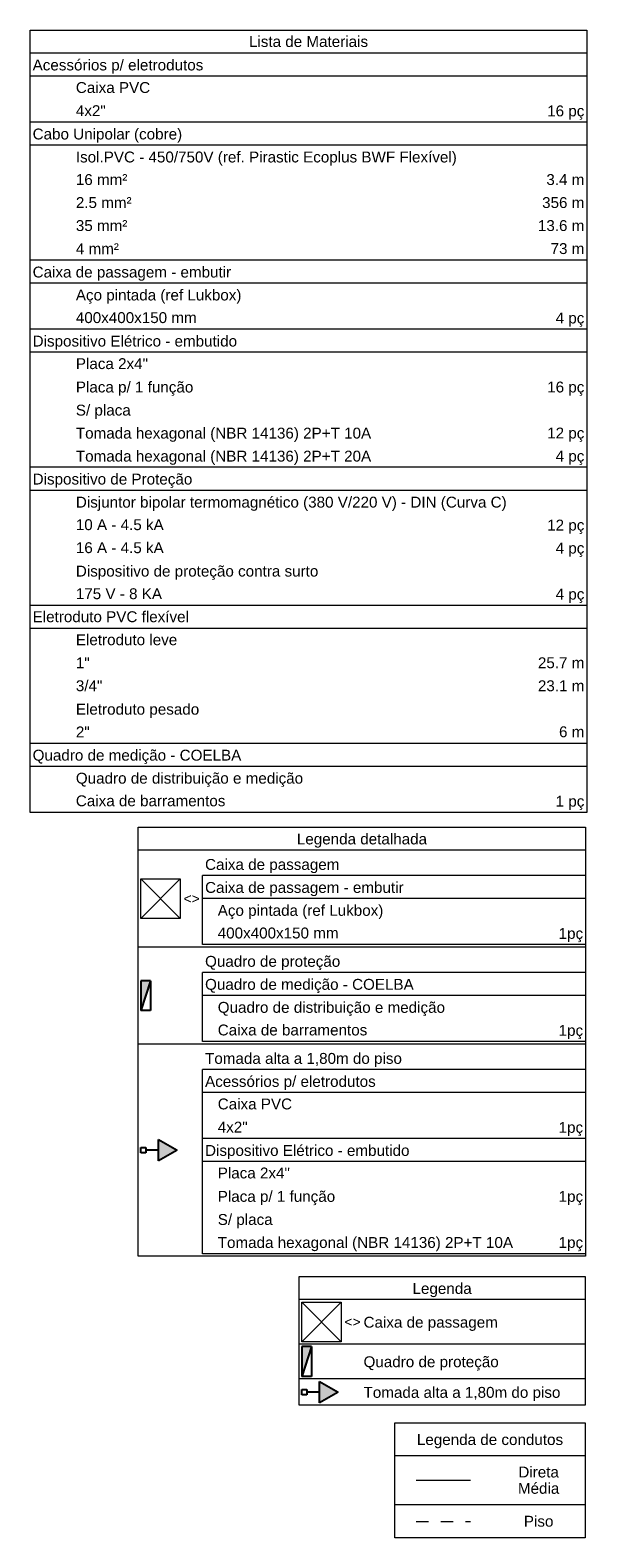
# Model space of a CAD drawing. Header units: feet. Extents: x -18 to 1038, y -110 to 48.
# Tile 113 of 199: x 346.29 to 351.92, y -8.67 to 6.57. Entities that reach past the tile are written whole.
import ezdxf

# ---------------------------------------------------------------- set-up
doc = ezdxf.new("R2010")
doc.units = ezdxf.units.FT
doc.header["$MEASUREMENT"] = 0
doc.linetypes.add('JIS_02_1.2', pattern=[0.25, 0.125, -0.125])
doc.layers.add('Caixas de passagem', color=134, linetype='Continuous', lineweight=5)
doc.layers.add('DI-Tabelas', color=7, linetype='Continuous', lineweight=5)
doc.layers.add('P-SIMBOL', color=5, linetype='Continuous')
doc.styles.add('Arial', font='arial.ttf')

msp = doc.modelspace()

# ---------------------------------------------------------------- hatches: boundary and pattern name
at = {"layer": 'P-SIMBOL', "linetype": 'Continuous'}
for points in [[(347.5119, -3.0416), (347.412, -3.0416), (347.412, -3.3425)], [(347.5931, -4.8622), (347.7806, -4.754), (347.5931, -4.6457)], [(349.1389, -6.7404), (349.039, -6.7405), (349.039, -7.0414)], [(349.2201, -7.3079), (349.4076, -7.1996), (349.2201, -7.0914)]]:
    msp.add_hatch(color=7, dxfattribs=at).paths.add_polyline_path(points)

# ---------------------------------------------------------------- linework, layer by layer
at = {"layer": 'Caixas de passagem', "color": 7}
for p, q in [((347.412, -2.4117), (347.812, -2.0117)), ((347.412, -2.0117), (347.812, -2.4117)), ((349.039, -6.6905), (349.439, -6.2905)), ((349.039, -6.2905), (349.439, -6.6905))]:
    msp.add_line(p, q, dxfattribs=at)
for points in [[(347.412, -2.0117), (347.812, -2.0117), (347.812, -2.4117), (347.412, -2.4117), (347.412, -2.0117)], [(349.039, -6.2905), (349.439, -6.2905), (349.439, -6.6905), (349.039, -6.6905), (349.039, -6.2905)]]:
    msp.add_lwpolyline(points, dxfattribs=at)
at = {"layer": 'DI-Tabelas'}
for p, q in [((346.2942, 6.3353), (346.2942, 6.5679)), ((346.2942, 6.5679), (351.9217, 6.5679)), ((351.9217, 6.5679), (351.9217, 6.3353)), ((351.9217, 6.3353), (346.2942, 6.3353)), ((346.2942, 6.1027), (346.2942, 6.3353)), ((351.9217, 6.3353), (351.9217, 6.1027)), ((351.9217, 6.1027), (346.2942, 6.1027)), ((346.2942, 5.8701), (346.2942, 6.1027)), ((351.9217, 6.1027), (351.9217, 5.8701)), ((346.2942, 5.6375), (346.2942, 5.8701)), ((351.9217, 5.8701), (351.9217, 5.6375)), ((346.7311, 5.6375), (346.2942, 5.6375)), ((346.2942, 5.4049), (346.2942, 5.6375)), ((350.0901, 5.6375), (346.7311, 5.6375)), ((351.9217, 5.6375), (350.0901, 5.6375)), ((351.9217, 5.6375), (351.9217, 5.4049)), ((351.9217, 5.4049), (346.2942, 5.4049)), ((346.2942, 5.1723), (346.2942, 5.4049)), ((351.9217, 5.4049), (351.9217, 5.1723)), ((346.2942, 4.9397), (346.2942, 5.1723)), ((351.9217, 5.1723), (351.9217, 4.9397)), ((346.2942, 4.7071), (346.2942, 4.9397)), ((351.9217, 4.9397), (351.9217, 4.7071)), ((346.2942, 4.4745), (346.2942, 4.7071)), ((351.9217, 4.7071), (351.9217, 4.4745)), ((346.2942, 4.2419), (346.2942, 4.4745)), ((351.9217, 4.4745), (351.9217, 4.2419)), ((346.7311, 4.2419), (346.2942, 4.2419)), ((346.2942, 4.0093), (346.2942, 4.2419)), ((350.0901, 4.2419), (346.7311, 4.2419)), ((351.9217, 4.2419), (350.0901, 4.2419)), ((351.9217, 4.2419), (351.9217, 4.0093)), ((351.9217, 4.0093), (346.2942, 4.0093)), ((346.2942, 3.7767), (346.2942, 4.0093)), ((351.9217, 4.0093), (351.9217, 3.7767)), ((346.2942, 3.5441), (346.2942, 3.7767)), ((351.9217, 3.7767), (351.9217, 3.5441)), ((346.7311, 3.5441), (346.2942, 3.5441)), ((346.2942, 3.3115), (346.2942, 3.5441)), ((350.0901, 3.5441), (346.7311, 3.5441)), ((351.9217, 3.5441), (350.0901, 3.5441)), ((351.9217, 3.5441), (351.9217, 3.3115)), ((351.9217, 3.3115), (346.2942, 3.3115)), ((346.2942, 3.0789), (346.2942, 3.3115)), ((351.9217, 3.3115), (351.9217, 3.0789)), ((346.2942, 2.8463), (346.2942, 3.0789)), ((351.9217, 3.0789), (351.9217, 2.8463)), ((346.2942, 2.6137), (346.2942, 2.8463)), ((351.9217, 2.8463), (351.9217, 2.6137)), ((346.2942, 2.3811), (346.2942, 2.6137)), ((351.9217, 2.6137), (351.9217, 2.3811)), ((346.2942, 2.1485), (346.2942, 2.3811)), ((351.9217, 2.3811), (351.9217, 2.1485)), ((346.7311, 2.1485), (346.2942, 2.1485)), ((346.2942, 1.9159), (346.2942, 2.1485)), ((350.0901, 2.1485), (346.7311, 2.1485)), ((351.9217, 2.1485), (350.0901, 2.1485)), ((351.9217, 2.1485), (351.9217, 1.9159)), ((351.9217, 1.9159), (346.2942, 1.9159)), ((346.2942, 1.6833), (346.2942, 1.9159)), ((351.9217, 1.9159), (351.9217, 1.6833)), ((346.2942, 1.4507), (346.2942, 1.6833)), ((351.9217, 1.6833), (351.9217, 1.4507)), ((346.2942, 1.2181), (346.2942, 1.4507)), ((351.9217, 1.4507), (351.9217, 1.2181)), ((346.2942, 0.9855), (346.2942, 1.2181)), ((351.9217, 1.2181), (351.9217, 0.9855)), ((346.2942, 0.7529), (346.2942, 0.9855)), ((351.9217, 0.9855), (351.9217, 0.7529)), ((346.7311, 0.7529), (346.2942, 0.7529)), ((346.2942, 0.5203), (346.2942, 0.7529)), ((350.0901, 0.7529), (346.7311, 0.7529)), ((351.9217, 0.7529), (350.0901, 0.7529)), ((351.9217, 0.7529), (351.9217, 0.5203)), ((351.9217, 0.5203), (346.2942, 0.5203)), ((346.2942, 0.2877), (346.2942, 0.5203)), ((351.9217, 0.5203), (351.9217, 0.2877)), ((346.2942, 0.0551), (346.2942, 0.2877)), ((351.9217, 0.2877), (351.9217, 0.0551)), ((346.2942, -0.1775), (346.2942, 0.0551)), ((351.9217, 0.0551), (351.9217, -0.1775)), ((346.2942, -0.4101), (346.2942, -0.1775)), ((351.9217, -0.1775), (351.9217, -0.4101)), ((346.2942, -0.6427), (346.2942, -0.4101)), ((351.9217, -0.4101), (351.9217, -0.6427)), ((346.7311, -0.6427), (346.2942, -0.6427)), ((346.2942, -0.8753), (346.2942, -0.6427)), ((350.0901, -0.6427), (346.7311, -0.6427)), ((351.9217, -0.6427), (350.0901, -0.6427)), ((351.9217, -0.6427), (351.9217, -0.8753)), ((351.9217, -0.8753), (346.2942, -0.8753)), ((346.2942, -1.1079), (346.2942, -0.8753)), ((351.9217, -0.8753), (351.9217, -1.1079)), ((346.2942, -1.3405), (346.2942, -1.1079)), ((351.9217, -1.1079), (351.9217, -1.3405)), ((346.7311, -1.3405), (346.2942, -1.3405)), ((350.0901, -1.3405), (346.7311, -1.3405)), ((351.9217, -1.3405), (350.0901, -1.3405)), ((347.387, -1.7215), (347.387, -1.4889)), ((347.387, -1.4889), (351.9093, -1.4889)), ((351.9093, -1.4889), (351.9093, -1.7215)), ((351.9093, -1.7215), (347.387, -1.7215)), ((347.387, -2.7019), (347.387, -1.7215)), ((351.9093, -1.7215), (351.9093, -2.7019)), ((351.9093, -1.9791), (348.0373, -1.9791)), ((348.0373, -2.2117), (348.0373, -1.9791)), ((351.9093, -1.9791), (351.9093, -2.2117)), ((351.9093, -2.2117), (348.0373, -2.2117)), ((348.0373, -2.4443), (348.0373, -2.2117)), ((351.9093, -2.2117), (351.9093, -2.4443)), ((348.0373, -2.6769), (348.0373, -2.4443)), ((351.9093, -2.4443), (351.9093, -2.6769)), ((348.0123, -2.7019), (347.387, -2.7019)), ((347.387, -3.6823), (347.387, -2.7019)), ((351.9093, -2.7019), (348.0123, -2.7019)), ((351.3738, -2.6769), (348.0373, -2.6769)), ((351.9093, -2.6769), (351.3738, -2.6769)), ((351.9093, -2.7019), (351.9093, -3.6823)), ((351.9093, -2.9595), (348.0373, -2.9595)), ((348.0373, -3.1921), (348.0373, -2.9595)), ((351.9093, -2.9595), (351.9093, -3.1921)), ((351.9093, -3.1921), (348.0373, -3.1921)), ((348.0373, -3.4247), (348.0373, -3.1921)), ((351.9093, -3.1921), (351.9093, -3.4247)), ((348.0373, -3.6573), (348.0373, -3.4247)), ((351.9093, -3.4247), (351.9093, -3.6573)), ((351.3033, -3.6573), (348.0373, -3.6573)), ((351.9093, -3.6573), (351.3033, -3.6573)), ((348.0123, -3.6823), (347.387, -3.6823)), ((347.387, -5.8257), (347.387, -3.6823)), ((351.9093, -3.6823), (348.0123, -3.6823)), ((351.9093, -3.6823), (351.9093, -5.8257)), ((351.9093, -3.9399), (348.0373, -3.9399)), ((348.0373, -4.1725), (348.0373, -3.9399)), ((351.9093, -3.9399), (351.9093, -4.1725)), ((351.9093, -4.1725), (348.0373, -4.1725)), ((348.0373, -4.4051), (348.0373, -4.1725)), ((351.9093, -4.1725), (351.9093, -4.4051)), ((348.0373, -4.6377), (348.0373, -4.4051)), ((351.9093, -4.4051), (351.9093, -4.6377)), ((351.5618, -4.6377), (348.0373, -4.6377)), ((348.0373, -4.8703), (348.0373, -4.6377)), ((351.9093, -4.6377), (351.5618, -4.6377)), ((351.9093, -4.6377), (351.9093, -4.8703)), ((351.9093, -4.8703), (348.0373, -4.8703)), ((348.0373, -5.1029), (348.0373, -4.8703)), ((351.9093, -4.8703), (351.9093, -5.1029)), ((348.0373, -5.3355), (348.0373, -5.1029)), ((351.9093, -5.1029), (351.9093, -5.3355)), ((348.0373, -5.5681), (348.0373, -5.3355)), ((351.9093, -5.3355), (351.9093, -5.5681)), ((348.0373, -5.8007), (348.0373, -5.5681)), ((351.9093, -5.5681), (351.9093, -5.8007)), ((348.0123, -5.8257), (347.387, -5.8257)), ((351.9093, -5.8257), (348.0123, -5.8257)), ((351.5618, -5.8007), (348.0373, -5.8007)), ((351.9093, -5.8007), (351.5618, -5.8007)), ((349.014, -6.2655), (349.014, -6.0329)), ((349.014, -6.0329), (351.9032, -6.0329)), ((351.9032, -6.0329), (351.9032, -6.2655)), ((351.9032, -6.2655), (349.014, -6.2655)), ((349.014, -6.7155), (349.014, -6.2655)), ((351.9032, -6.2655), (351.9032, -6.7155)), ((349.6394, -6.7155), (349.014, -6.7155)), ((349.014, -7.0664), (349.014, -6.7155)), ((351.9032, -6.7155), (349.6394, -6.7155)), ((351.9032, -6.7155), (351.9032, -7.0664)), ((349.6394, -7.0664), (349.014, -7.0664)), ((349.014, -7.3329), (349.014, -7.0664)), ((351.9032, -7.0664), (349.6394, -7.0664)), ((351.9032, -7.0664), (351.9032, -7.3329)), ((349.6394, -7.3329), (349.014, -7.3329)), ((351.9032, -7.3329), (349.6394, -7.3329)), ((349.9797, -7.8432), (349.9797, -7.5106)), ((349.9797, -7.5106), (351.906, -7.5106)), ((351.906, -7.5106), (351.906, -7.8432)), ((351.906, -7.8432), (349.9797, -7.8432)), ((349.9797, -8.3408), (349.9797, -7.8432)), ((351.906, -7.8432), (351.906, -8.3408)), ((350.9627, -8.3408), (349.9797, -8.3408)), ((349.9797, -8.6734), (349.9797, -8.3408)), ((351.906, -8.3408), (350.9627, -8.3408)), ((351.906, -8.3408), (351.906, -8.6734)), ((350.9627, -8.6734), (349.9797, -8.6734)), ((351.906, -8.6734), (350.9627, -8.6734))]:
    msp.add_line(p, q, dxfattribs=at)
at = {"layer": 'DI-Tabelas', "color": 7, "linetype": 'Continuous'}
msp.add_line((350.1962, -8.092), (350.7462, -8.092), dxfattribs=at)
at = {"layer": 'DI-Tabelas', "color": 7, "linetype": 'JIS_02_1.2'}
msp.add_line((350.1962, -8.5071), (350.7462, -8.5071), dxfattribs=at)
at = {"layer": 'P-SIMBOL', "color": 7}
for p, q in [((347.5119, -3.0416), (347.412, -3.0416)), ((347.412, -3.0416), (347.412, -3.3425)), ((347.5119, -3.0416), (347.412, -3.3425)), ((347.5119, -3.0416), (347.5119, -3.3425)), ((347.5119, -3.3425), (347.412, -3.3425)), ((347.5931, -4.8622), (347.5931, -4.6457)), ((347.5931, -4.6457), (347.7806, -4.754)), ((347.412, -4.7805), (347.412, -4.7275)), ((347.412, -4.7275), (347.4651, -4.7275)), ((347.4651, -4.7805), (347.412, -4.7805)), ((347.4651, -4.7275), (347.4651, -4.7805)), ((347.5931, -4.754), (347.4651, -4.754)), ((347.7806, -4.754), (347.5931, -4.8622)), ((349.1389, -6.7405), (349.039, -6.7405)), ((349.039, -6.7405), (349.039, -7.0414)), ((349.1389, -6.7405), (349.039, -7.0414)), ((349.1389, -6.7405), (349.1389, -7.0414)), ((349.1389, -7.0414), (349.039, -7.0414)), ((349.2201, -7.3079), (349.2201, -7.0914)), ((349.2201, -7.0914), (349.4076, -7.1996)), ((349.039, -7.2261), (349.039, -7.1731)), ((349.039, -7.1731), (349.0921, -7.1731)), ((349.0921, -7.2261), (349.039, -7.2261)), ((349.0921, -7.1731), (349.0921, -7.2261)), ((349.2201, -7.1996), (349.0921, -7.1996)), ((349.4076, -7.1996), (349.2201, -7.3079))]:
    msp.add_line(p, q, dxfattribs=at)

# ---------------------------------------------------------------- texts
at = {"layer": 'Caixas de passagem', "color": 7, "char_height": 0.1, "width": 0.32622, "attachment_point": 7, "line_spacing_factor": 0.6, "style": 'Arial'}
for insert in [(347.8442, -2.261), (349.4712, -6.5398)]:
    msp.add_mtext('<>', dxfattribs=dict(at, insert=insert))
at = {"layer": 'DI-Tabelas', "char_height": 0.11, "line_spacing_factor": 0.6, "style": 'Arial'}
for s, insert, width, attachment_point in [('Lista de Materiais', (349.108, 6.3966), 2.408095, 8), ('Acessórios p/ eletrodutos', (346.3192, 6.1277), 3.450412, 7), ('Caixa PVC', (346.7561, 5.9314), 1.503277, 7), ('4x2"', (346.7561, 5.6988), 0.604665, 7), ('16 pç', (351.8967, 5.6625), 0.751723, 9), ('Cabo Unipolar (cobre)', (346.3192, 5.4299), 3.02282, 7), ('Isol.PVC - 450/750V (ref. Pirastic Ecoplus BWF Flexível)', (346.7561, 5.1973), 7.702515, 7), ('16 mm²', (346.7561, 5.001), 1.041479, 7), ('3.4 m', (351.8967, 5.001), 0.768491, 9), ('2.5 mm²', (346.7561, 4.7684), 1.126829, 7), ('356 m', (351.8967, 4.7684), 0.854009, 9), ('35 mm²', (346.7561, 4.5358), 1.041479, 7), ('13.6 m', (351.8967, 4.5358), 0.93936, 9), ('4 mm²', (346.7561, 4.3032), 0.87061, 7), ('73 m', (351.8967, 4.3032), 0.68314, 9), ('Caixa de passagem - embutir', (346.3192, 4.0343), 4.013659, 7), ('Aço pintada (ref Lukbox)', (346.7561, 3.8017), 3.34779, 7), ('400x400x150 mm', (346.7561, 3.6054), 2.442805, 7), ('4 pç', (351.8967, 3.5691), 0.580854, 9), ('Dispositivo Elétrico - embutido', (346.3192, 3.3365), 4.133049, 7), ('Placa 2x4"', (346.7561, 3.1402), 1.458841, 7), ('Placa p/ 1 função', (346.7561, 2.8713), 2.374558, 7), ('16 pç', (351.8967, 2.8713), 0.751723, 9), ('S/ placa', (346.7561, 2.6387), 1.110396, 7), ('Tomada hexagonal (NBR 14136) 2P+T 10A', (346.7561, 2.4061), 5.970183, 7), ('12 pç', (351.8967, 2.4061), 0.751723, 9), ('Tomada hexagonal (NBR 14136) 2P+T 20A', (346.7561, 2.1735), 5.970183, 7), ('4 pç', (351.8967, 2.1735), 0.580854, 9), ('Dispositivo de Proteção', (346.3192, 1.9409), 3.228399, 7), ('Disjuntor bipolar termomagnético (380 V/220 V) - DIN (Curva C)', (346.7561, 1.7083), 8.709451, 7), ('10 A - 4.5 kA', (346.7561, 1.512), 1.776433, 7), ('12 pç', (351.8967, 1.4757), 0.751723, 9), ('16 A - 4.5 kA', (346.7561, 1.2794), 1.776433, 7), ('4 pç', (351.8967, 1.2431), 0.580854, 9), ('Dispositivo de proteção contra surto', (346.7561, 1.0105), 4.902043, 7), ('175 V - 8 KA', (346.7561, 0.8142), 1.742393, 7), ('4 pç', (351.8967, 0.7779), 0.580854, 9), ('Eletroduto PVC flexível', (346.3192, 0.5816), 3.159985, 7), ('Eletroduto leve', (346.7561, 0.349), 2.049756, 7), ('1"', (346.7561, 0.1164), 0.28003, 7), ('25.7 m', (351.8967, 0.1164), 0.93936, 9), ('3/4"', (346.7561, -0.1162), 0.53625, 7), ('23.1 m', (351.8967, -0.1162), 0.93936, 9), ('Eletroduto pesado', (346.7561, -0.3851), 2.494116, 7), ('2"', (346.7561, -0.5814), 0.28003, 7), ('6 m', (351.8967, -0.5814), 0.512271, 9), ('Quadro de medição - COELBA', (346.3192, -0.8503), 4.21907, 7), ('Quadro de distribuição e medição', (346.7561, -1.0829), 4.59468, 7), ('Caixa de barramentos', (346.7561, -1.2792), 3.023155, 7), ('1 pç', (351.8967, -1.3155), 0.580854, 9), ('Legenda detalhada', (349.6482, -1.6965), 2.631113, 8), ('Caixa de passagem', (348.0623, -1.9541), 2.716128, 7), ('Caixa de passagem - embutir', (348.0623, -2.1867), 4.013659, 7), ('   Aço pintada (ref Lukbox)', (348.0623, -2.4193), 3.603841, 7), ('   400x400x150 mm', (348.0623, -2.6156), 2.698857, 7), ('1pç', (351.8843, -2.6519), 0.495503, 9), ('Quadro de proteção', (348.0623, -2.9345), 2.733064, 7), ('Quadro de medição - COELBA', (348.0623, -3.1671), 4.21907, 7), ('   Quadro de distribuição e medição', (348.0623, -3.3997), 4.850732, 7), ('   Caixa de barramentos', (348.0623, -3.596), 3.279207, 7), ('1pç', (351.8843, -3.6323), 0.495503, 9), ('Tomada alta a 1,80m do piso', (348.0623, -3.9149), 3.979787, 7), ('Acessórios p/ eletrodutos', (348.0623, -4.1475), 3.450412, 7), ('   Caixa PVC', (348.0623, -4.3438), 1.759329, 7), ('   4x2"', (348.0623, -4.5764), 0.860716, 7), ('1pç', (351.8843, -4.6127), 0.495503, 9), ('Dispositivo Elétrico - embutido', (348.0623, -4.8453), 4.133049, 7), ('   Placa 2x4"', (348.0623, -5.0416), 1.714893, 7), ('   Placa p/ 1 função', (348.0623, -5.3105), 2.63061, 7), ('1pç', (351.8843, -5.3105), 0.495503, 9), ('   S/ placa', (348.0623, -5.5431), 1.366448, 7), ('   Tomada hexagonal (NBR 14136) 2P+T 10A', (348.0623, -5.7757), 6.226235, 7), ('1pç', (351.8843, -5.7757), 0.495503, 9), ('Legenda', (350.4586, -6.2405), 1.196082, 8), ('Caixa de passagem', (349.6644, -6.5818), 2.716128, 7), ('Quadro de proteção', (349.6644, -6.9822), 2.733064, 7), ('Tomada alta a 1,80m do piso', (349.6644, -7.2909), 3.979787, 7), ('Legenda de condutos', (350.9428, -7.7682), 2.955747, 8), ('Direta', (351.4343, -8.0645), 0.819634, 8), ('Média', (351.4343, -8.2295), 0.836905, 8), ('Piso', (351.4343, -8.5621), 0.597957, 8)]:
    msp.add_mtext(s, dxfattribs=dict(at, insert=insert, width=width, attachment_point=attachment_point))

doc.saveas('drawing.dxf')
